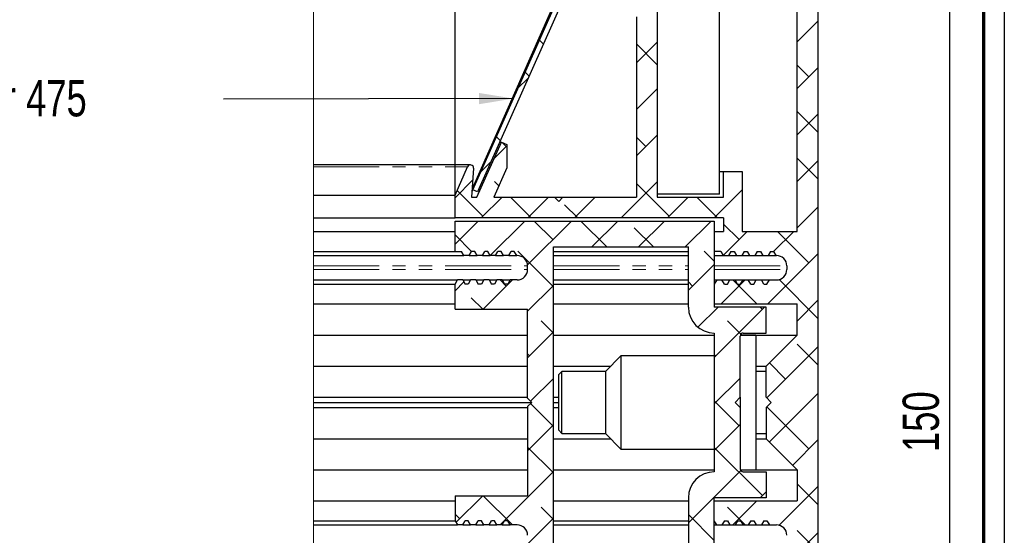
# Paper-space layout 'Section B DZ' of a CAD drawing. Header units: millimetres. Extents: x 7 to 291, y 7 to 204.
# Tile 5 of 6: x 196 to 291, y 104 to 154. Entities that reach past the tile are written whole.
import ezdxf

# ---------------------------------------------------------------- set-up
doc = ezdxf.new("R2010")
doc.units = ezdxf.units.MM
doc.linetypes.add('PHANTOM', pattern=[12.7, 6.35, -1.27, 1.27, -1.27, 1.27, -1.27])
doc.layers.add('LAYER2', color=7, linetype='Continuous')
doc.layers.add('LOGO', color=7, linetype='Continuous')
doc.styles.add('SLDTEXTSTYLE1', font='TXT', dxfattribs={"width": 0.75})
doc.dimstyles.new('SLDDIMSTYLE2', dxfattribs={"dimtxt": 0.18, "dimasz": 3.302, "dimexe": 0, "dimexo": 0.0625, "dimgap": 0, "dimtad": 0, "dimtih": 1, "dimtoh": 1, "dimdec": 0, "dimrnd": 1e-09, "dimzin": 0, "dimdsep": 46, "dimtxsty": 'Standard', "dimsah": 1, "dimcen": 0.09, "dimadec": 0, "dimazin": 0, "dimtfac": 3.302, "dimtdec": 0, "dimtofl": 0, "dimtmove": 0, "dimatfit": 3, "dimfxl": 1, "dimfrac": 2, "dimtolj": 1, "dimtzin": 0, "dimarcsym": 0})
doc.dimstyles.new('SLDDIMSTYLE4', dxfattribs={"dimtxt": 3.5, "dimasz": 3.302, "dimexe": 0, "dimexo": 0.0625, "dimgap": 0.875, "dimtad": 1, "dimrnd": 1e-09, "dimzin": 12, "dimdsep": 46, "dimtxsty": 'SLDTEXTSTYLE1', "dimsah": 1, "dimcen": 0.09, "dimadec": 0, "dimazin": 3, "dimtfac": 1, "dimtofl": 0, "dimtmove": 0, "dimatfit": 3, "dimfxl": 1, "dimfrac": 2, "dimtolj": 1, "dimtzin": 12, "dimarcsym": 0})

# ---------------------------------------------------------------- blocks, each defined once
blk = doc.blocks.new('SW_HATCH_1')
at = {"color": 0, "linetype": 'Continuous', "lineweight": 18}
for p, q in [((33, 19.53), (35, 21.53)), ((8.52, 19.324), (8.141, 19.703)), ((17.5, 17.5), (19.5, 19.5)), ((19.5, 17.325), (17.5, 19.325)), ((34.128, 16.167), (33, 17.295)), ((7.137, 16.218), (6.758, 16.596)), ((33, 15.039), (35, 17.039)), ((6.07, 15.05), (7.056, 16.036)), ((17.5, 13.01), (19.5, 15.01)), ((35, 10.805), (33, 12.805)), ((33, 10.549), (35, 12.549)), ((17.5, 8.52), (19.5, 10.52)), ((4.37, 10.004), (3.992, 10.382)), ((5, 9.374), (4.547, 9.827)), ((18.412, 9.432), (17.5, 10.344)), ((3.749, 8.239), (5, 9.49)), ((2.466, 6.956), (3.453, 7.943)), ((33, 6.059), (35, 8.059)), ((35, 6.315), (33.005, 8.31)), ((0, 4.49), (1.715, 6.205)), ((4.237, 5.647), (3.819, 6.064)), ((16.007, 2.536), (19.5, 6.03)), ((20.657, 2.697), (17.5, 5.854)), ((2.697, 2.697), (0.203, 5.191)), ((24.987, 2.536), (27.7, 5.249)), ((2.536, 2.536), (4.536, 4.536)), ((7.348, 2.536), (5.348, 4.536)), ((7.027, 2.536), (9.027, 4.536)), ((11.838, 2.536), (10.555, 3.819)), ((11.517, 2.536), (13.517, 4.536)), ((20.497, 2.536), (22.497, 4.536)), ((25.308, 2.536), (23.308, 4.536)), ((33, 1.569), (35, 3.569)), ((0, 0), (2.236, 2.236)), ((3.404, -1.086), (6.727, 2.236)), ((6.995, -1.986), (11.217, 2.236)), ((9.432, 0.452), (7.648, 2.236)), ((14.638, -0.264), (12.138, 2.236)), ((13.207, -0.264), (15.707, 2.236)), ((17.697, -0.264), (20.197, 2.236)), ((22.187, -0.264), (24.687, 2.236)), ((27.393, 0.452), (25.9, 1.944)), ((19.128, -0.264), (17.29, 1.574)), ((25.861, -1.08), (28.177, 1.236)), ((30.725, -0.706), (32.667, 1.236)), ((34.128, -1.793), (31.098, 1.236)), ((1.6, -0.697), (0, 0.904)), ((9.5, -4.106), (6.065, -0.671)), ((25, -1.646), (24.025, -0.671)), ((30.157, -5.764), (35, -0.921)), ((22.5, -4.441), (25, -1.941)), ((0, -4.49), (0.853, -3.637)), ((2.717, -6.264), (5.542, -3.439)), ((4.942, -4.038), (4.342, -3.439)), ((22.902, -4.038), (22.5, -3.636)), ((25.667, -5.764), (27.992, -3.439)), ((29.118, -5.764), (26.793, -3.439)), ((35, -7.156), (31.251, -3.407)), ((7, -6.47), (9.5, -3.97)), ((2.677, -6.264), (1.574, -5.161)), ((33, -7.411), (35, -5.411)), ((23.424, -8.007), (25.365, -6.066)), ((25, -10.921), (29.855, -6.066)), ((29.638, -6.283), (29.42, -6.066)), ((9.5, -8.596), (8.31, -7.406)), ((27.556, -8.692), (26.27, -7.406)), ((7, -10.961), (9.5, -8.461)), ((30.069, -14.832), (35, -9.901)), ((35, -11.646), (33.005, -9.651)), ((7.187, -10.773), (7, -10.586)), ((25.148, -10.773), (25, -10.626)), ((31.883, -13.019), (30.314, -11.45)), ((7.294, -15.157), (9.5, -12.951)), ((25, -15.411), (27.5, -12.911)), ((27.393, -17.509), (25, -15.116)), ((30.314, -19.078), (35, -14.391)), ((9.432, -17.509), (7.294, -15.37)), ((34.128, -19.754), (30.069, -15.695)), ((7, -19.941), (9.5, -17.441)), ((25, -19.901), (27.5, -17.401)), ((32.559, -21.323), (35, -18.882)), ((9.5, -22.067), (7, -19.567)), ((29.638, -24.244), (25, -19.606)), ((22.5, -26.891), (27.556, -21.836)), ((4.342, -27.089), (9.5, -21.931)), ((31.251, -27.121), (35, -23.372)), ((35, -25.116), (33, -23.116)), ((0.092, -26.848), (2.677, -24.264)), ((5.542, -27.089), (2.717, -24.264)), ((29.42, -24.462), (30, -23.882)), ((9.5, -26.557), (8.31, -25.366)), ((27.992, -27.089), (26.27, -25.366)), ((26.793, -27.089), (29.118, -24.764)), ((0.452, -26.489), (0, -26.037)), ((3.157, -32.764), (9.5, -26.421)), ((25, -28.586), (22.5, -26.086)), ((31.098, -31.764), (35, -27.862)), ((35, -29.606), (33.005, -27.611))]:
    blk.add_line(p, q, dxfattribs=at)
blk = doc.blocks.new('_D_6')
at = {"layer": 'LOGO'}
for p, q in [((272.604, 192.19), (286.276, 192.19)), ((285.276, 192.19), (285.276, 42.19)), ((272.604, 42.19), (286.276, 42.19))]:
    blk.add_line(p, q, dxfattribs=at)
for points in [[(285.276, 192.19), (284.768, 188.888), (285.784, 188.888)], [(285.276, 42.19), (285.784, 45.492), (284.768, 45.492)]]:
    blk.add_solid(points, dxfattribs=at)
at = {"layer": 'LOGO', "insert": (280.765, 112.407), "char_height": 3.5, "attachment_point": 1, "rotation": 90, "style": 'SLDTEXTSTYLE1'}
blk.add_mtext('150', dxfattribs=at)
blk = doc.blocks.new('_D_7')
at = {"layer": 'LOGO'}
for p, q in [((237.604, 135.69), (237.604, 195.802)), ((272.604, 192.19), (272.604, 195.802)), ((272.604, 194.802), (237.604, 194.802))]:
    blk.add_line(p, q, dxfattribs=at)
for points in [[(237.604, 194.802), (240.906, 194.294), (240.906, 195.31)], [(272.604, 194.802), (269.302, 195.31), (269.302, 194.294)]]:
    blk.add_solid(points, dxfattribs=at)
at = {"layer": 'LOGO', "insert": (253.064, 199.314), "char_height": 3.5, "attachment_point": 1, "style": 'SLDTEXTSTYLE1'}
blk.add_mtext('35', dxfattribs=at)
blk = doc.blocks.new('SW_NOTE_0_20')
at = {"layer": 'LOGO', "color": 0, "insert": (-48.285, 1.836), "char_height": 3.5, "attachment_point": 1, "style": 'SLDTEXTSTYLE1'}
blk.add_mtext('AM-LBK-Reflector 475', dxfattribs=at)

psp = doc.layouts.new('Section B DZ')

# ---------------------------------------------------------------- linework, layer by layer
at = {"color": 7, "linetype": 'Continuous', "lineweight": 18}
psp.add_line((223.956, 192.19), (223.956, 42.19), dxfattribs=at)
at = {"color": 7, "linetype": 'Continuous', "lineweight": 25}
for p, q in [((272.604, 191.19), (272.604, 43.19)), ((254.604, 172.487), (239.257, 137.787)), ((239.313, 137.711), (254.769, 172.426)), ((254.604, 172.284), (239.339, 137.769)), ((255.226, 172.223), (239.77, 137.508)), ((257.104, 172.59), (257.104, 136.99)), ((263.104, 137.29), (263.104, 172.29)), ((270.604, 133.69), (270.604, 172.59)), ((255.104, 154.39), (255.104, 136.99)), ((239.704, 136.99), (242.075, 142.315)), ((241.35, 142.315), (241.363, 142.315)), ((241.91, 142.315), (242.075, 142.315)), ((242.075, 142.315), (242.604, 142.079)), ((242.604, 142.079), (242.604, 139.815)), ((239.098, 140.109), (223.956, 140.109)), ((237.604, 137.19), (238.824, 139.931)), ((239.397, 139.788), (239.202, 136.99)), ((242.604, 139.815), (241.346, 136.99)), ((263.104, 139.49), (263.504, 139.49)), ((263.504, 136.99), (263.504, 139.49)), ((263.504, 139.49), (265.304, 139.49)), ((265.304, 139.49), (265.304, 133.69)), ((239.314, 137.711), (239.251, 137.569)), ((239.251, 137.692), (239.251, 137.569)), ((239.77, 137.508), (239.313, 137.711)), ((223.956, 137.19), (237.604, 137.19)), ((237.604, 134.99), (237.604, 137.19)), ((239.202, 136.99), (239.704, 136.99)), ((239.242, 137.569), (239.251, 137.569)), ((241.346, 136.99), (247.204, 136.99)), ((247.604, 136.59), (247.204, 136.99)), ((247.204, 136.99), (248.004, 136.99)), ((247.604, 136.59), (248.004, 136.99)), ((248.004, 136.99), (255.104, 136.99)), ((263.104, 137.29), (257.104, 137.29)), ((257.104, 136.99), (263.504, 136.99)), ((223.956, 134.99), (237.604, 134.99)), ((263.504, 134.99), (237.604, 134.99)), ((263.504, 134.99), (263.504, 133.69)), ((237.604, 131.765), (237.604, 134.69)), ((237.604, 134.69), (262.604, 134.69)), ((262.604, 134.69), (262.604, 126.388)), ((223.956, 133.69), (237.604, 133.69)), ((262.604, 133.69), (262.604, 131.765)), ((262.604, 133.69), (263.504, 133.69)), ((265.304, 133.69), (270.604, 133.69)), ((247.104, 132.19), (260.104, 132.19)), ((247.104, 102.19), (247.104, 132.19)), ((260.104, 126.388), (260.104, 132.19)), ((223.956, 131.765), (237.604, 131.765)), ((223.956, 131.365), (238.47, 131.365)), ((237.604, 131.765), (238.239, 131.765)), ((238.47, 131.365), (238.239, 131.765)), ((238.978, 131.365), (238.47, 131.365)), ((238.978, 131.365), (239.209, 131.765)), ((238.978, 131.365), (239.74, 131.365)), ((239.509, 131.765), (239.209, 131.765)), ((239.74, 131.365), (239.509, 131.765)), ((240.248, 131.365), (239.74, 131.365)), ((240.248, 131.365), (240.479, 131.765)), ((240.248, 131.365), (241.01, 131.365)), ((240.779, 131.765), (240.479, 131.765)), ((241.01, 131.365), (240.779, 131.765)), ((241.518, 131.365), (241.01, 131.365)), ((241.518, 131.365), (241.749, 131.765)), ((241.518, 131.365), (242.28, 131.365)), ((242.049, 131.765), (241.749, 131.765)), ((242.28, 131.365), (242.049, 131.765)), ((242.788, 131.365), (242.28, 131.365)), ((242.788, 131.365), (243.019, 131.765)), ((242.788, 131.365), (243.55, 131.365)), ((243.319, 131.765), (243.019, 131.765)), ((243.55, 131.365), (243.319, 131.765)), ((243.604, 131.365), (243.55, 131.365)), ((247.104, 131.765), (260.104, 131.765)), ((247.104, 131.365), (260.104, 131.365)), ((263.239, 131.765), (262.604, 131.765)), ((262.604, 131.365), (263.47, 131.365)), ((263.239, 131.765), (263.47, 131.365)), ((263.47, 131.365), (263.978, 131.365)), ((264.209, 131.765), (263.978, 131.365)), ((263.978, 131.365), (264.74, 131.365)), ((264.209, 131.765), (264.509, 131.765)), ((264.509, 131.765), (264.74, 131.365)), ((264.74, 131.365), (265.248, 131.365)), ((265.479, 131.765), (265.248, 131.365)), ((265.248, 131.365), (266.01, 131.365)), ((265.479, 131.765), (265.779, 131.765)), ((265.779, 131.765), (266.01, 131.365)), ((266.01, 131.365), (266.518, 131.365)), ((266.749, 131.765), (266.518, 131.365)), ((266.518, 131.365), (267.28, 131.365)), ((266.749, 131.765), (267.049, 131.765)), ((267.049, 131.765), (267.28, 131.365)), ((267.28, 131.365), (267.788, 131.365)), ((268.019, 131.765), (267.788, 131.365)), ((267.788, 131.365), (268.55, 131.365)), ((268.019, 131.765), (268.319, 131.765)), ((268.319, 131.765), (268.55, 131.365)), ((268.55, 131.365), (268.604, 131.365)), ((244.604, 130.015), (244.604, 130.365)), ((269.604, 130.365), (269.604, 130.015)), ((223.956, 129.015), (237.835, 129.015)), ((223.956, 128.615), (237.604, 128.615)), ((237.604, 128.615), (237.835, 129.015)), ((237.604, 126.19), (237.604, 128.615)), ((238.343, 129.015), (237.835, 129.015)), ((238.343, 129.015), (238.574, 128.615)), ((238.343, 129.015), (239.105, 129.015)), ((238.874, 128.615), (238.574, 128.615)), ((239.105, 129.015), (238.874, 128.615)), ((239.613, 129.015), (239.105, 129.015)), ((239.613, 129.015), (239.844, 128.615)), ((239.613, 129.015), (240.375, 129.015)), ((240.144, 128.615), (239.844, 128.615)), ((240.375, 129.015), (240.144, 128.615)), ((240.883, 129.015), (240.375, 129.015)), ((240.883, 129.015), (241.114, 128.615)), ((240.883, 129.015), (241.645, 129.015)), ((241.414, 128.615), (241.114, 128.615)), ((241.645, 129.015), (241.414, 128.615)), ((242.153, 129.015), (241.645, 129.015)), ((242.153, 129.015), (242.384, 128.615)), ((242.153, 129.015), (242.915, 129.015)), ((242.684, 128.615), (242.384, 128.615)), ((242.915, 129.015), (242.684, 128.615)), ((243.604, 129.015), (242.915, 129.015)), ((247.104, 129.015), (260.104, 129.015)), ((247.104, 128.615), (260.104, 128.615)), ((262.835, 129.015), (262.604, 128.615)), ((262.604, 129.015), (262.835, 129.015)), ((262.604, 128.615), (262.604, 126.69)), ((262.835, 129.015), (263.343, 129.015)), ((263.574, 128.615), (263.343, 129.015)), ((263.343, 129.015), (264.105, 129.015)), ((263.574, 128.615), (263.874, 128.615)), ((263.874, 128.615), (264.105, 129.015)), ((264.105, 129.015), (264.613, 129.015)), ((264.844, 128.615), (264.613, 129.015)), ((264.613, 129.015), (265.375, 129.015)), ((264.844, 128.615), (265.144, 128.615)), ((265.144, 128.615), (265.375, 129.015)), ((265.375, 129.015), (265.883, 129.015)), ((266.114, 128.615), (265.883, 129.015)), ((265.883, 129.015), (266.645, 129.015)), ((266.114, 128.615), (266.414, 128.615)), ((266.414, 128.615), (266.645, 129.015)), ((266.645, 129.015), (267.153, 129.015)), ((267.384, 128.615), (267.153, 129.015)), ((267.153, 129.015), (267.915, 129.015)), ((267.384, 128.615), (267.684, 128.615)), ((267.684, 128.615), (267.915, 129.015)), ((267.915, 129.015), (268.604, 129.015)), ((223.956, 126.69), (237.604, 126.69)), ((247.104, 126.69), (260.104, 126.69)), ((262.604, 126.69), (270.604, 126.69)), ((267.604, 126.388), (262.604, 126.388)), ((267.604, 123.888), (267.604, 126.388)), ((270.604, 123.69), (270.604, 126.69)), ((237.604, 126.19), (244.604, 126.19)), ((244.604, 117.59), (244.604, 126.19)), ((223.956, 123.69), (244.604, 123.69)), ((247.104, 123.69), (262.604, 123.69)), ((262.604, 123.888), (262.604, 110.492)), ((265.104, 117.688), (265.104, 123.588)), ((266.604, 123.69), (265.122, 123.69)), ((265.122, 123.69), (270.604, 123.69)), ((265.404, 123.888), (267.604, 123.888)), ((266.604, 123.69), (266.604, 110.69)), ((267.604, 120.69), (270.604, 123.69)), ((253.604, 121.69), (252.104, 120.19)), ((262.604, 121.69), (253.604, 121.69)), ((253.604, 121.69), (253.604, 112.69)), ((223.956, 120.69), (244.604, 120.69)), ((247.104, 120.69), (252.604, 120.69)), ((266.604, 120.69), (267.604, 120.69)), ((267.604, 117.69), (267.604, 120.69)), ((247.904, 120.19), (247.604, 119.869)), ((247.604, 114.512), (247.604, 119.869)), ((252.104, 120.19), (247.904, 120.19)), ((247.904, 114.19), (247.904, 120.19)), ((252.104, 120.19), (252.104, 114.19)), ((267.604, 120.19), (266.604, 120.19)), ((223.956, 117.69), (244.604, 117.69)), ((223.956, 117.19), (245.004, 117.19)), ((244.604, 117.59), (245.004, 117.19)), ((244.604, 116.79), (245.004, 117.19)), ((244.604, 116.79), (244.604, 108.19)), ((247.104, 117.69), (247.604, 117.69)), ((247.104, 117.19), (247.604, 117.19)), ((264.606, 117.19), (265.104, 117.688)), ((264.606, 117.19), (265.104, 116.692)), ((265.104, 117.69), (265.104, 116.69)), ((267.604, 117.69), (268.104, 117.19)), ((267.604, 116.69), (268.104, 117.19)), ((223.956, 116.69), (244.604, 116.69)), ((247.104, 116.69), (247.604, 116.69)), ((265.104, 116.692), (265.104, 110.792)), ((267.604, 116.69), (267.604, 113.69)), ((247.604, 114.512), (247.904, 114.19)), ((247.904, 114.19), (252.104, 114.19)), ((252.104, 114.19), (253.604, 112.69)), ((266.604, 114.19), (267.604, 114.19)), ((223.956, 113.69), (244.604, 113.69)), ((247.104, 113.69), (252.604, 113.69)), ((266.604, 113.69), (267.604, 113.69)), ((267.604, 113.69), (270.604, 110.69)), ((253.604, 112.69), (262.604, 112.69)), ((223.956, 110.69), (244.604, 110.69)), ((247.104, 110.69), (262.604, 110.69)), ((265.122, 110.69), (266.604, 110.69)), ((265.122, 110.69), (270.604, 110.69)), ((265.404, 110.492), (267.604, 110.492)), ((267.604, 110.492), (267.604, 107.992)), ((270.604, 110.69), (270.604, 107.69)), ((223.956, 107.69), (237.604, 107.69)), ((237.604, 108.19), (237.604, 105.765)), ((237.604, 108.19), (244.604, 108.19)), ((247.104, 107.69), (260.104, 107.69)), ((260.104, 107.992), (260.104, 102.19)), ((267.604, 107.992), (262.604, 107.992)), ((262.604, 99.69), (262.604, 107.992)), ((262.604, 105.765), (262.604, 107.69)), ((262.604, 107.69), (270.604, 107.69)), ((223.956, 105.765), (237.604, 105.765)), ((237.604, 105.765), (237.835, 105.365)), ((238.343, 105.365), (238.574, 105.765)), ((238.874, 105.765), (238.574, 105.765)), ((239.105, 105.365), (238.874, 105.765)), ((239.613, 105.365), (239.844, 105.765)), ((240.144, 105.765), (239.844, 105.765)), ((240.375, 105.365), (240.144, 105.765)), ((240.883, 105.365), (241.114, 105.765)), ((241.414, 105.765), (241.114, 105.765)), ((241.645, 105.365), (241.414, 105.765)), ((242.153, 105.365), (242.384, 105.765)), ((242.684, 105.765), (242.384, 105.765)), ((242.915, 105.365), (242.684, 105.765)), ((247.104, 105.765), (260.104, 105.765)), ((262.835, 105.365), (262.604, 105.765)), ((263.574, 105.765), (263.343, 105.365)), ((263.574, 105.765), (263.874, 105.765)), ((263.874, 105.765), (264.105, 105.365)), ((264.844, 105.765), (264.613, 105.365)), ((264.844, 105.765), (265.144, 105.765)), ((265.144, 105.765), (265.375, 105.365)), ((266.114, 105.765), (265.883, 105.365)), ((266.114, 105.765), (266.414, 105.765)), ((266.414, 105.765), (266.645, 105.365)), ((267.384, 105.765), (267.153, 105.365)), ((267.384, 105.765), (267.684, 105.765)), ((267.684, 105.765), (267.915, 105.365)), ((223.956, 105.365), (237.835, 105.365)), ((238.343, 105.365), (237.835, 105.365)), ((238.343, 105.365), (239.105, 105.365)), ((239.613, 105.365), (239.105, 105.365)), ((239.613, 105.365), (240.375, 105.365)), ((240.883, 105.365), (240.375, 105.365)), ((240.883, 105.365), (241.645, 105.365)), ((242.153, 105.365), (241.645, 105.365)), ((242.153, 105.365), (242.915, 105.365)), ((243.604, 105.365), (242.915, 105.365)), ((247.104, 105.365), (260.104, 105.365)), ((262.604, 105.365), (262.835, 105.365)), ((262.835, 105.365), (263.343, 105.365)), ((263.343, 105.365), (264.105, 105.365)), ((264.105, 105.365), (264.613, 105.365)), ((264.613, 105.365), (265.375, 105.365)), ((265.375, 105.365), (265.883, 105.365)), ((265.883, 105.365), (266.645, 105.365)), ((266.645, 105.365), (267.153, 105.365)), ((267.153, 105.365), (267.915, 105.365)), ((267.915, 105.365), (268.604, 105.365))]:
    psp.add_line(p, q, dxfattribs=at)
at = {"color": 8, "linetype": 'PHANTOM', "lineweight": 18}
for p, q in [((223.956, 139.931), (238.824, 139.931)), ((223.956, 130.365), (244.604, 130.365)), ((247.104, 130.365), (260.104, 130.365)), ((262.604, 130.365), (269.604, 130.365)), ((223.956, 130.015), (244.604, 130.015)), ((247.104, 130.015), (260.104, 130.015)), ((262.604, 130.015), (269.604, 130.015))]:
    psp.add_line(p, q, dxfattribs=at)
at = {"color": 7, "linetype": 'Continuous', "lineweight": 25}
for centre, radius, start, end in [((239.098, 139.809), 0.3, 355.99949, 156.00091), ((243.604, 130.365), 1, 0.00037, 89.99893), ((268.604, 130.365), 1, 0.00037, 89.99893), ((243.604, 130.015), 1, 270.00116, 359.99959), ((268.604, 130.015), 1, 270.00116, 359.99959), ((262.604, 126.388), 2.5, 180.00039, 269.99954), ((265.404, 123.588), 0.3, 89.99838, 180.00349), ((262.604, 107.992), 2.5, 90.00046, 179.99961), ((265.404, 110.792), 0.3, 179.99651, 270.00162), ((243.604, 104.365), 1, 0.00041, 89.99884), ((268.604, 104.365), 1, 0.00041, 89.99884)]:
    psp.add_arc(centre, radius, start, end, dxfattribs=at)
at = {"layer": 'LAYER2', "lineweight": 70}
psp.add_line((288.57, 201.784), (288.57, 8.784), dxfattribs=at)
at = {"layer": 'LOGO'}
psp.add_line((290.57, 203.784), (290.57, 6.784), dxfattribs=at)

# ---------------------------------------------------------------- block references
at = {"color": 7, "linetype": 'Continuous', "lineweight": 18}
psp.add_blockref('SW_HATCH_1', (237.604, 132.454), dxfattribs=at)
at = {"layer": 'LOGO'}
psp.add_blockref('SW_NOTE_0_20', (215.266, 146.459), dxfattribs=at)

# ---------------------------------------------------------------- dimensions: what is measured, and where the dimension line sits
dim = psp.add_linear_dim(base=(237.604, 194.802), p1=(272.604, 191.19), p2=(237.604, 134.69), dimstyle='SLDDIMSTYLE4', dxfattribs=at)
dim.commit()
dim.dimension.update_dxf_attribs({"geometry": '_D_7', "text_midpoint": (255.65, 194.802), "dimtype": 160})
dim = psp.add_linear_dim(base=(285.276, 42.19), p1=(271.604, 192.19), p2=(271.604, 42.19), angle=90, dimstyle='SLDDIMSTYLE4', dxfattribs=at)
dim.commit()
dim.dimension.update_dxf_attribs({"geometry": '_D_6', "text_midpoint": (285.276, 116.286), "dimtype": 160})

# ---------------------------------------------------------------- leaders
psp.add_leader([(243.234, 146.517), (215.266, 146.459)], dimstyle='SLDDIMSTYLE2', dxfattribs=at)

doc.saveas('drawing.dxf')
